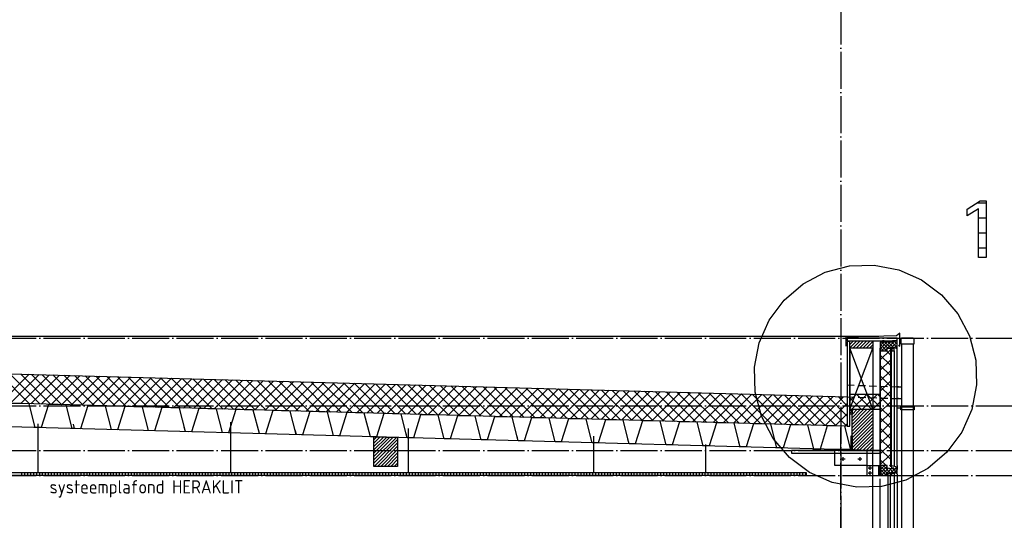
# Model space of a CAD drawing. Extents: x -37450 to 20409, y -12428 to 23550.
# Tile 31 of 55: x -15037 to -8381, y -1996 to 1388. Entities that reach past the tile are written whole.
import ezdxf

# ---------------------------------------------------------------- set-up
doc = ezdxf.new("R2010")
doc.units = 0
doc.header["$MEASUREMENT"] = 0
for name, pattern in [('DASHDOT', [300, 250, -25, 0, -25]), ('DASHED', [75, 50, -25]), ('DOT', [50, 0, -50])]:
    doc.linetypes.add(name, pattern=pattern)
doc.layers.add('LAYER01', color=7, linetype='CONTINUOUS')
doc.layers.add('LAYER107', color=2, linetype='DOT')
doc.styles.get("Standard").update_dxf_attribs({"font": 'isocp.shx'})

msp = doc.modelspace()

# ---------------------------------------------------------------- linework, layer by layer
at = {"layer": 'LAYER01', "color": 1, "linetype": 'DASHDOT'}
for p, q in [((-9485.5644, 4772.46895), (-9485.5644, -10757.59505)), ((-32582.25405, -764.12645), (-3736.12745, -764.12645)), ((-32582.25405, -1222.1264), (-3736.12745, -1222.1264)), ((-32582.25405, -1524.12615), (-3736.12745, -1524.12615)), ((-32582.25405, -1693.5932), (-3736.12745, -1693.5932))]:
    msp.add_line(p, q, dxfattribs=at)
at = {"layer": 'LAYER01', "color": 3, "linetype": 'Continuous'}
for p, q in [((-8632.87735, 107.0765), (-8542.9619, 164.30605)), ((-8542.93975, 164.29615), (-8504.1275, 164.29615)), ((-8504.1275, 164.29615), (-8504.1275, -218.9696)), ((-8632.87735, 83.90605), (-8632.87735, 107.0765)), ((-8632.87735, 62.1088), (-8632.87735, 83.90605)), ((-8555.2513, 109.1251), (-8632.843, 62.1459)), ((-8555.2513, -218.9696), (-8555.2513, 109.1251)), ((-8504.1275, -218.9696), (-8555.2513, -218.9696)), ((-14972.50365, -1209.06285), (-15091.44135, -1205.8119)), ((-14931.8161, -1368.2497), (-14972.50365, -1209.06285)), ((-14841.5634, -1212.65785), (-14890.87675, -1369.36065)), ((-14722.5647, -1215.9212), (-14841.5634, -1212.65785)), ((-14681.9397, -1375.09325), (-14722.5647, -1215.9212)), ((-14576.25275, -1219.93675), (-14625.5661, -1376.64205)), ((-14457.251, -1223.18785), (-14576.25275, -1219.93675)), ((-14416.62905, -1382.3598), (-14457.251, -1223.18785)), ((-14326.3153, -1226.7827), (-14375.62715, -1383.4856)), ((-14207.3776, -1230.0462), (-14326.3153, -1226.7827)), ((-14166.69005, -1389.21815), (-14207.3776, -1230.0462)), ((-14076.44045, -1233.62625), (-14125.75225, -1390.34395)), ((-13957.4417, -1236.89215), (-14076.44045, -1233.62625)), ((-13916.8152, -1396.0642), (-13957.4417, -1236.89215)), ((-13826.50145, -1240.4846), (-13875.8133, -1397.2048)), ((-13707.50275, -1243.7505), (-13826.50145, -1240.4846)), ((-13666.8762, -1402.92255), (-13707.50275, -1243.7505)), ((-13576.56555, -1247.34545), (-13625.8774, -1404.04825)), ((-13457.62785, -1250.59395), (-13576.56555, -1247.34545)), ((-13416.9403, -1409.7809), (-13457.62785, -1250.59395)), ((-13326.69065, -1254.1889), (-13376.0025, -1410.9066)), ((-13207.6889, -1257.4548), (-13326.69065, -1254.1889)), ((-13167.0639, -1416.62435), (-13207.6889, -1257.4548)), ((-13076.1902, -1261.06215), (-13125.502, -1417.76495)), ((-12957.1884, -1264.31315), (-13076.1902, -1261.06215)), ((-12916.56495, -1423.4852), (-12957.1884, -1264.31315)), ((-12826.2512, -1267.9056), (-12875.5646, -1424.6109)), ((-12707.3143, -1271.17145), (-12826.2512, -1267.9056)), ((-12666.62675, -1430.34355), (-12707.3143, -1271.17145)), ((-12576.3771, -1274.75155), (-12625.6897, -1431.46925)), ((-12457.3784, -1278.01495), (-12576.3771, -1274.75155)), ((-12416.7526, -1437.187), (-12457.3784, -1278.01495)), ((-12326.4389, -1281.59515), (-12375.753, -1438.29795)), ((-12207.4394, -1284.84365), (-12326.4389, -1281.59515)), ((-12166.81365, -1444.0157), (-12207.4394, -1284.84365)), ((-12076.50225, -1288.4386), (-12125.8148, -1445.1414)), ((-11957.5653, -1291.70445), (-12076.50225, -1288.4386)), ((-11916.87775, -1450.8765), (-11957.5653, -1291.70445)), ((-11826.6281, -1295.2821), (-11875.93995, -1451.99975)), ((-11707.62635, -1298.54795), (-11826.6281, -1295.2821)), ((-11667.00285, -1457.72), (-11707.62635, -1298.54795)), ((-11576.68915, -1302.12555), (-11626.00175, -1458.82845)), ((-11457.68965, -1305.3915), (-11576.68915, -1302.12555)), ((-11417.06465, -1464.56345), (-11457.68965, -1305.3915)), ((-11326.75325, -1308.9839), (-11376.06505, -1465.6868)), ((-11207.81555, -1312.24985), (-11326.75325, -1308.9839)), ((-11167.128, -1471.4218), (-11207.81555, -1312.24985)), ((-11076.87605, -1315.84475), (-11126.18865, -1472.54755)), ((-10957.8766, -1319.1107), (-11076.87605, -1315.84475)), ((-10917.2516, -1478.28265), (-10957.8766, -1319.1107)), ((-10826.94015, -1322.6883), (-10876.252, -1479.3911)), ((-10707.94065, -1325.95415), (-10826.94015, -1322.6883)), ((-10667.3149, -1485.1261), (-10707.94065, -1325.95415)), ((-10577.0012, -1329.54665), (-10626.3138, -1486.24945)), ((-10458.0635, -1332.8125), (-10577.0012, -1329.54665)), ((-14890.87675, -1369.36065), (-14931.8161, -1368.2497)), ((-14661.44105, -1375.65735), (-14681.9397, -1375.09325)), ((-14666.5024, -1375.5163), (-14674.2523, -1345.29705)), ((-14625.5661, -1376.64205), (-14666.5024, -1375.5163)), ((-14375.62715, -1383.4856), (-14416.62905, -1382.3598)), ((-14125.75225, -1390.34395), (-14166.69005, -1389.21815)), ((-13916.75415, -1396.07895), (-13924.50255, -1365.8449)), ((-13896.315, -1396.6258), (-13916.8152, -1396.0642)), ((-13875.8133, -1397.2048), (-13916.75415, -1396.07895)), ((-13166.4398, -1416.6416), (-13174.18975, -1386.42235)), ((-10417.3767, -1491.98445), (-10458.0635, -1332.8125)), ((-10327.1271, -1336.40745), (-10376.4389, -1493.1103)), ((-10208.1276, -1339.67335), (-10327.1271, -1336.40745)), ((-10167.50185, -1498.8453), (-10208.1276, -1339.67335)), ((-10077.1904, -1343.2657), (-10126.503, -1499.9859)), ((-9958.18865, -1346.5317), (-10077.1904, -1343.2657)), ((-9917.5659, -1505.70365), (-9958.18865, -1346.5317)), ((-9827.25145, -1350.12655), (-9876.56405, -1506.82945)), ((-9708.3145, -1353.37515), (-9827.25145, -1350.12655)), ((-9667.62695, -1512.562), (-9708.3145, -1353.37515)), ((-9577.3773, -1356.9701), (-9626.6899, -1513.6877)), ((-9458.37785, -1360.236), (-9577.3773, -1356.9701)), ((-9417.75285, -1519.40555), (-9458.37785, -1360.236)), ((-13625.8774, -1404.04825), (-13666.8762, -1402.92255)), ((-13376.0025, -1410.9066), (-13416.9403, -1409.7809)), ((-13146.56525, -1417.18845), (-13167.0639, -1416.62435)), ((-13125.502, -1417.76495), (-13166.4398, -1416.6416)), ((-12875.5646, -1424.6109), (-12916.56495, -1423.4852)), ((-12625.6897, -1431.46925), (-12666.62675, -1430.34355)), ((-12416.69085, -1437.17215), (-12424.44, -1406.95285)), ((-12396.2517, -1437.7511), (-12416.7526, -1437.187)), ((-12375.753, -1438.29795), (-12416.69085, -1437.17215)), ((-12125.8148, -1445.1414), (-12166.81365, -1444.0157)), ((-11875.93995, -1451.99975), (-11916.87775, -1450.8765)), ((-11666.9388, -1457.72), (-11674.69025, -1427.48585)), ((-11646.5027, -1458.2816), (-11667.00285, -1457.72)), ((-11626.00175, -1458.82845), (-11666.9388, -1457.72)), ((-10917.1898, -1478.28265), (-10924.9382, -1448.0485)), ((-11376.06505, -1465.6868), (-11417.06465, -1464.56345)), ((-11126.18865, -1472.54755), (-11167.128, -1471.4218)), ((-10896.75295, -1478.84425), (-10917.2516, -1478.28265)), ((-10876.252, -1479.3911), (-10917.1898, -1478.28265)), ((-10626.3138, -1486.24945), (-10667.3149, -1485.1261)), ((-10376.4389, -1493.1103), (-10417.3767, -1491.98445)), ((-10167.44005, -1498.86015), (-10175.1892, -1468.626)), ((-10147.0009, -1499.4069), (-10167.50185, -1498.8453)), ((-10126.503, -1499.9859), (-10167.44005, -1498.86015)), ((-9876.56405, -1506.82945), (-9917.5659, -1505.70365)), ((-9626.6899, -1513.6877), (-9667.62695, -1512.562)), ((-9397.2519, -1519.96965), (-9417.75285, -1519.40555))]:
    msp.add_line(p, q, dxfattribs=at)
at = {"layer": 'LAYER01', "color": 2, "linetype": 'Continuous'}
for p, q in [((-8504.1275, 148.00885), (-8563.05695, 148.00885)), ((-8504.1275, 46.94225), (-8555.2513, 46.94225)), ((-8504.1275, -54.12435), (-8555.2513, -54.12435)), ((-8504.1275, -155.1909), (-8555.2513, -155.1909))]:
    msp.add_line(p, q, dxfattribs=at)
at = {"layer": 'LAYER01', "color": 1, "linetype": 'Continuous'}
for p, q in [((-9740.37705, -397.06885), (-9590.7921, -318.91535)), ((-9590.7921, -318.91535), (-9427.55735, -276.0458)), ((-9427.55735, -276.0458), (-9260.0525, -270.5185)), ((-9260.0525, -270.5185), (-9094.3489, -302.53405)), ((-9094.3489, -302.53405), (-8939.93685, -370.6548)), ((-9868.79805, -506.57475), (-9740.37705, -397.06885)), ((-8939.93685, -370.6548), (-8804.5761, -471.45665)), ((-9969.5999, -641.93555), (-9868.79805, -506.57475)), ((-8804.5761, -471.45665), (-8695.07065, -599.87745)), ((-10037.7205, -796.34735), (-9969.5999, -641.93555)), ((-8695.07065, -599.87745), (-8616.91665, -749.4622)), ((-9086.0008, -729.5947), (-9110.0029, -748.5937)), ((-9086.0008, -819.5945), (-9086.0008, -729.5947)), ((-31346.56675, -751.6246), (-9229.19005, -750.68685)), ((-10069.6892, -961.46965), (-10037.7205, -796.34735)), ((-9110.0029, -748.5937), (-9453.18985, -757.5947)), ((-9453.18985, -757.5947), (-9453.18985, -817.5953)), ((-9106.00205, -764.5941), (-9442.8154, -764.5941)), ((-9442.8154, -764.5941), (-9442.8154, -782.5935)), ((-9442.8154, -782.5935), (-9106.00205, -782.5935)), ((-9442.8154, -787.47005), (-9442.8154, -1359.46905)), ((-9424.81385, -787.47005), (-9442.8154, -787.47005)), ((-9424.93975, -832.59365), (-9424.93975, -782.5935)), ((-9424.93975, -782.5935), (-9270.0012, -782.5935)), ((-9424.81385, -1359.46905), (-9424.81385, -787.47005)), ((-9270.0012, -782.5935), (-9270.0012, -832.59365)), ((-9205.0026, -791.59445), (-9220.0012, -791.59445)), ((-9220.0012, -791.59445), (-9220.0012, -849.59355)), ((-9194.00255, -782.5935), (-9205.0026, -782.5935)), ((-9205.0026, -782.5935), (-9205.0026, -791.59445)), ((-9194.00255, -791.59445), (-9194.00255, -782.5935)), ((-9136.0016, -791.59445), (-9194.00255, -791.59445)), ((-9106.00205, -782.5935), (-9136.0016, -782.5935)), ((-9136.0016, -782.5935), (-9136.0016, -791.59445)), ((-9106.00205, -782.5935), (-9106.00205, -764.5941)), ((-9106.00205, -832.59365), (-9106.00205, -782.5935)), ((-8996.00145, -764.5941), (-9076.00325, -764.5941)), ((-8996.00145, -764.5941), (-9076.00325, -764.5941)), ((-8616.91665, -749.4622), (-8574.0471, -912.69675)), ((-20258.25195, -863.40665), (-9442.8154, -1161.06185)), ((-9270.0012, -832.59365), (-9424.93975, -832.59365)), ((-9270.0012, -1244.1265), (-9424.93975, -832.59365)), ((-9424.93975, -832.59365), (-9424.93975, -1244.1265)), ((-9424.93975, -1244.1265), (-9270.0012, -832.59365)), ((-9270.0012, -832.59365), (-9270.0012, -1244.1265)), ((-9220.0012, -1626.2518), (-9220.0012, -832.59365)), ((-9219.6892, -832.59365), (-9220.0012, -832.59365)), ((-9220.0012, -849.59355), (-9173.00185, -849.59355)), ((-9219.18945, -832.59365), (-9219.18945, -1626.50165)), ((-9173.00185, -849.59355), (-9173.00185, -832.59365)), ((-9173.00185, -832.59365), (-9125.00155, -832.59365)), ((-9145.002, -832.59365), (-9151.00175, -832.59365)), ((-9144.7525, -839.2515), (-9150.75225, -839.2515)), ((-9150.75225, -839.2515), (-9150.6256, -1633.43905)), ((-9144.7525, -839.2515), (-9144.62585, -1633.43905)), ((-9124.7513, -832.24975), (-9140.5014, -832.24975)), ((-9140.5014, -832.24975), (-9140.5014, -849.24965)), ((-9140.5014, -849.24965), (-9124.7513, -849.24965)), ((-9124.7513, -850.937), (-9125.1274, -1630.97)), ((-9125.00155, -832.59365), (-9125.00155, -827.59335)), ((-9125.00155, -827.59335), (-9116.00265, -827.59335)), ((-9124.7513, -849.24965), (-9124.7513, -832.24975)), ((-9116.00265, -827.59335), (-9113.00125, -832.59365)), ((-9113.00125, -832.59365), (-9106.00205, -832.59365)), ((-9106.00205, -849.59355), (-9106.00205, -832.59365)), ((-9106.00205, -1626.2518), (-9106.00205, -832.59365)), ((-9096.00145, -811.59305), (-9086.0008, -819.5945)), ((-9076.00325, -805.4695), (-9076.00325, -3557.46995)), ((-8996.00145, -805.4695), (-8996.00145, -3557.46995)), ((-8574.0471, -912.69675), (-8568.52035, -1080.2017)), ((-10064.209, -1129.5561), (-10069.7357, -962.0511)), ((-10069.6892, -961.46965), (-10069.6892, -961.46965)), ((-9442.8154, -1359.46905), (-20258.25195, -1063.50115)), ((-10021.33865, -1292.7906), (-10064.209, -1129.5561)), ((-9096.00145, -1092.87425), (-9106.00205, -1092.87425)), ((-9106.00205, -1092.87425), (-9076.00325, -1092.87425)), ((-8568.52035, -1080.2017), (-8600.5356, -1245.9055)), ((-9220.0012, -1144.1263), (-9424.81385, -1144.1263)), ((-9424.81385, -1144.1263), (-9424.81385, -1244.1265)), ((-9220.0012, -1244.1265), (-9220.0012, -1144.1263)), ((-9096.00145, -1172.876), (-9106.00205, -1172.876)), ((-9106.00205, -1172.876), (-9076.00325, -1172.876)), ((-9269.751, -1524.12615), (-20258.25195, -1222.1264)), ((-9424.81385, -1244.1265), (-9220.0012, -1244.1265)), ((-9424.81385, -1278.22035), (-9424.81385, -1250.2204)), ((-9424.81385, -1250.2204), (-9409.8152, -1250.2204)), ((-9410.00135, -1521.21905), (-9410.00135, -1244.1265)), ((-9410.00135, -1244.1265), (-9270.0012, -1244.1265)), ((-9409.8152, -1250.2204), (-9409.8152, -1278.22035)), ((-9270.0012, -1244.1265), (-9270.0012, -1524.0322)), ((-9076.00325, -1237.75065), (-9106.00205, -1237.75065)), ((-9081.0005, -1247.75115), (-9081.0005, -1227.7501)), ((-9081.0005, -1227.7501), (-8991.00115, -1227.7501)), ((-8991.00115, -1247.75115), (-9081.0005, -1247.75115)), ((-8991.00115, -1227.7501), (-8991.00115, -1247.75115)), ((-8600.5356, -1245.9055), (-8668.65615, -1400.31965)), ((-9943.1854, -1442.3753), (-10021.33865, -1292.7906)), ((-9409.8152, -1278.22035), (-9424.81385, -1278.22035)), ((-14912.941, -1673.59465), (-14912.941, -1344.4682)), ((-13608.9401, -1673.59465), (-13608.9401, -1332.84465)), ((-12408.93935, -1673.59465), (-12408.93935, -1375.15755)), ((-9442.8154, -1359.46905), (-9424.81385, -1359.46905)), ((-12642.2516, -1630.97), (-12642.2516, -1430.96945)), ((-12642.2516, -1430.96945), (-12482.25325, -1435.376)), ((-12482.25325, -1435.376), (-12482.25325, -1630.97)), ((-11154.9408, -1673.59465), (-11154.9408, -1426.00135)), ((-9833.67995, -1570.7961), (-9943.1854, -1442.3753)), ((-9415.0017, -1519.4995), (-9415.0017, -1424.03195)), ((-9415.0017, -1424.03195), (-9410.00135, -1424.03195)), ((-9410.00135, -1424.03195), (-9410.00135, -1524.0322)), ((-8668.65615, -1400.31965), (-8769.458, -1535.678)), ((-10398.25135, -1673.59465), (-10398.25135, -1483.68865)), ((-9220.0012, -1524.0322), (-9820.25225, -1524.0322)), ((-9820.25225, -1524.0322), (-9820.25225, -1542.03165)), ((-9667.62695, -1524.12615), (-9667.62695, -1512.562)), ((-9667.62695, -1512.562), (-9626.6899, -1513.6877)), ((-9626.6281, -1524.12615), (-9667.62695, -1524.12615)), ((-9626.6899, -1513.6877), (-9626.6281, -1524.12615)), ((-9410.00135, -1516.0308), (-9528.5652, -1516.0308)), ((-9528.5652, -1516.0308), (-9528.5652, -1624.0324)), ((-9485.00215, -1524.0322), (-9485.00215, -1519.4995)), ((-9485.00215, -1519.4995), (-9415.0017, -1519.4995)), ((-9410.00135, -1524.0322), (-9485.00215, -1524.0322)), ((-9410.00135, -1524.0322), (-9410.00135, -1516.0308)), ((-9270.0012, -1524.0322), (-9410.00135, -1521.21905)), ((-9308.56325, -1524.0322), (-9410.00135, -1524.0322)), ((-9308.56325, -1624.0324), (-9308.56325, -1524.0322)), ((-9220.0012, -1542.03165), (-9220.0012, -1524.0322)), ((-9698.32155, -1671.59785), (-9833.67995, -1570.7961)), ((-9820.25225, -1542.03165), (-9220.0012, -1542.03165)), ((-9456.25305, -1582.4692), (-9483.25045, -1582.4692)), ((-9477.25065, -1582.4692), (-9469.252, -1582.4692)), ((-9477.25065, -1582.4692), (-9477.25065, -1582.4692)), ((-9469.252, -1594.4688), (-9469.252, -1569.46995)), ((-9343.25105, -1582.4692), (-9370.25145, -1582.4692)), ((-9364.2517, -1582.4692), (-9356.2523, -1582.4692)), ((-9364.2517, -1582.4692), (-9364.2517, -1582.4692)), ((-9356.2523, -1594.4688), (-9356.2523, -1569.46995)), ((-9270.0012, -2524.12605), (-9270.0012, -1542.03165)), ((-8769.458, -1535.678), (-8897.87905, -1645.18395)), ((-12482.25325, -1630.97), (-12642.2516, -1630.97)), ((-9528.5652, -1624.0324), (-9308.56325, -1624.0324)), ((-9220.1889, -1626.50165), (-9309.9388, -1626.5312)), ((-9309.9388, -1626.5312), (-9309.9388, -1693.2518)), ((-9275.25175, -1642.9077), (-9302.25145, -1642.9077)), ((-9296.2517, -1642.9077), (-9288.253, -1642.9077)), ((-9296.2517, -1642.9077), (-9296.2517, -1642.9077)), ((-9288.253, -1654.9074), (-9288.253, -1629.9061)), ((-9288.253, -1687.9076), (-9288.253, -1662.90625)), ((-9230.00185, -1693.2518), (-9230.00185, -1626.50165)), ((-9230.00185, -1626.50165), (-9220.0012, -1626.50165)), ((-9220.0012, -1648.06385), (-9220.1889, -1648.06385)), ((-9192.00135, -1626.2518), (-9220.0012, -1626.2518)), ((-9220.0012, -1626.2518), (-9220.0012, -1693.2518)), ((-9220.0012, -1693.2518), (-9220.0012, -1626.50165)), ((-9220.0012, -1626.50165), (-9220.0012, -1693.2518)), ((-9173.00185, -1626.2518), (-9192.00135, -1626.2518)), ((-9173.00185, -1642.2495), (-9173.00185, -1626.2518)), ((-9106.00205, -1651.75035), (-9173.00185, -1642.2495)), ((-9150.75225, -1626.50165), (-9144.8761, -1626.50165)), ((-9140.62805, -1646.2181), (-9140.62805, -1624.22045)), ((-9140.62805, -1624.22045), (-9115.065, -1630.97)), ((-9135.75135, -1646.9702), (-9140.62805, -1646.2181)), ((-9134.0019, -1642.2199), (-9135.75135, -1646.9702)), ((-9128.00215, -1643.0933), (-9134.0019, -1642.2199)), ((-9126.75325, -1648.34345), (-9128.00215, -1643.0933)), ((-9121.87655, -1649.09305), (-9126.75325, -1648.34345)), ((-9117.19055, -1644.71875), (-9121.87655, -1649.09305)), ((-9114.25095, -1645.21845), (-9117.19055, -1644.71875)), ((-9115.065, -1630.97), (-9114.25095, -1645.21845)), ((-9106.00205, -1626.2518), (-9106.00205, -1651.75035)), ((-9106.00205, -1676.2493), (-9106.00205, -1651.75035)), ((-8897.87905, -1645.18395), (-9047.464, -1723.33735)), ((-30824.2523, -1673.59465), (-9769.2528, -1673.59465)), ((-9720.25225, -1693.5932), (-30824.2523, -1693.5932)), ((-9769.2528, -1673.59465), (-9720.25225, -1673.59465)), ((-9720.25225, -1673.59465), (-9720.25225, -1693.5932)), ((-9543.90715, -1739.7188), (-9698.32155, -1671.59785)), ((-9309.9388, -1693.2518), (-9220.0012, -1693.2518)), ((-9275.25175, -1675.9079), (-9302.25145, -1675.9079)), ((-9296.2517, -1675.9079), (-9288.253, -1675.9079)), ((-9296.2517, -1675.9079), (-9296.2517, -1675.9079)), ((-9220.0012, -1693.2518), (-9230.00185, -1693.2518)), ((-9220.0012, -1693.2518), (-9173.00185, -1693.2518)), ((-9220.0012, -2470.37505), (-9220.0012, -1714.56415)), ((-9047.464, -1723.33735), (-9210.6987, -1766.20695)), ((-9173.00185, -1693.2518), (-9173.00185, -1676.2493)), ((-9173.00185, -1676.2493), (-9125.00155, -1676.2493)), ((-9167.0021, -2483.62655), (-9167.0021, -1680.25)), ((-9150.1259, -2483.62655), (-9150.1259, -1680.25)), ((-9124.25155, -1676.2493), (-9143.25335, -1676.2493)), ((-9143.25335, -1676.2493), (-9143.25335, -1693.2518)), ((-9143.25335, -1693.2518), (-9124.25155, -1693.2518)), ((-9125.00155, -1676.2493), (-9125.00155, -1671.2515)), ((-9125.00155, -1671.2515), (-9116.00265, -1671.2515)), ((-9124.25155, -1693.2518), (-9124.25155, -1676.2493)), ((-9122.25265, -2474.74935), (-9122.25265, -1676.2493)), ((-9116.00265, -1671.2515), (-9113.00125, -1676.2493)), ((-9113.00125, -1676.2493), (-9106.00205, -1676.2493)), ((-9106.00205, -1682.46935), (-9106.00205, -2545.97035)), ((-9378.2036, -1771.73425), (-9543.90715, -1739.7188)), ((-9210.6987, -1766.20695), (-9378.2036, -1771.73425))]:
    msp.add_line(p, q, dxfattribs=at)
at = {"layer": 'LAYER01', "color": 5, "linetype": 'Continuous'}
for p, q in [((-9424.93975, -829.1397), (-9378.39125, -782.5935)), ((-9424.93975, -806.5111), (-9401.02005, -782.5935)), ((-9424.93745, -783.885), (-9423.64885, -782.5935)), ((-9405.76555, -832.59365), (-9355.76555, -782.5935)), ((-9383.13675, -832.59365), (-9333.13675, -782.59105)), ((-9360.51025, -832.59115), (-9310.50795, -782.59105)), ((-9337.8845, -832.59365), (-9287.8845, -782.5935)), ((-9315.25575, -832.59365), (-9270.0012, -787.3389)), ((-9194.00255, -788.2222), (-9220.0012, -814.2231)), ((-9174.7467, -791.59445), (-9220.0012, -836.8491)), ((-9169.13755, -832.59365), (-9210.1364, -791.59445)), ((-9152.1179, -791.59445), (-9210.1166, -849.59355)), ((-9194.00255, -785.09985), (-9196.5088, -782.5935)), ((-9146.5088, -832.59365), (-9187.5084, -791.59445)), ((-9120.488, -782.59105), (-9170.49105, -832.59365)), ((-9125.00155, -831.47285), (-9164.8796, -791.59445)), ((-9105.99975, -790.731), (-9147.86455, -832.59365)), ((-9106.00205, -827.84575), (-9142.2531, -791.59445)), ((-9106.00205, -805.21965), (-9128.62855, -782.5935)), ((-9078.2524, -805.4695), (-9078.2524, -764.5941)), ((-9078.2524, -764.5941), (-8993.25255, -764.5941)), ((-8993.25255, -764.5941), (-8993.25255, -805.4695)), ((-9292.6277, -832.59365), (-9270.0012, -809.96505)), ((-9174.7635, -849.59355), (-9220.0012, -804.3561)), ((-9197.39, -849.59355), (-9220.0012, -826.9847)), ((-9219.18715, -840.261), (-9211.5219, -832.59365)), ((-9219.18715, -910.96975), (-9151.0048, -842.78715)), ((-9151.00175, -876.1882), (-9194.59685, -832.59365)), ((-9173.00185, -835.10485), (-9187.49085, -849.59355)), ((-9125.00155, -832.35855), (-9125.2365, -832.59365)), ((-9106.00205, -813.35955), (-9120.2362, -827.59335)), ((-8993.25255, -805.4695), (-9078.2524, -805.4695)), ((-9151.00175, -946.8994), (-9219.18945, -878.7118)), ((-9219.18715, -981.68095), (-9151.00175, -913.4959)), ((-9151.00175, -1017.61065), (-9219.18945, -949.42305)), ((-9219.18715, -1052.3922), (-9151.00175, -984.20715)), ((-14970.8252, -1208.19445), (-15175.73545, -1003.2853)), ((-15167.8726, -1202.80085), (-14973.9105, -1008.8373)), ((-14898.12775, -1210.1837), (-15103.0243, -1005.2844)), ((-15099.04635, -1204.6836), (-14905.0949, -1010.73245)), ((-14825.42725, -1212.1729), (-15030.3116, -1007.286)), ((-15030.22005, -1206.5689), (-14836.2793, -1012.6277)), ((-14961.3922, -1208.45175), (-14767.46065, -1014.52035)), ((-14752.72675, -1214.16205), (-14957.60195, -1009.28755)), ((-14892.56285, -1210.3346), (-14698.645, -1016.4156)), ((-14680.02625, -1216.15135), (-14884.8892, -1011.2891)), ((-14823.7381, -1212.2199), (-14629.82635, -1018.30835)), ((-14607.32575, -1218.1405), (-14812.1765, -1013.2908)), ((-14754.90875, -1214.10275), (-14561.01075, -1020.2035)), ((-14534.62525, -1220.1298), (-14739.46535, -1015.29235)), ((-14686.084, -1215.9856), (-14492.1936, -1022.09625)), ((-14461.92475, -1222.11895), (-14666.7526, -1017.29145)), ((-14617.25465, -1217.8684), (-14423.37495, -1023.989)), ((-14389.2273, -1224.1082), (-14594.04295, -1019.293)), ((-14548.42835, -1219.75115), (-14354.55935, -1025.88415)), ((-14316.5268, -1226.0974), (-14521.33025, -1021.2946)), ((-14479.6005, -1221.6365), (-14285.7437, -1027.7794)), ((-14243.8263, -1228.08915), (-14448.6191, -1023.29625)), ((-14410.77425, -1223.51935), (-14216.9281, -1029.67215)), ((-14171.1258, -1230.0783), (-14375.90635, -1025.29785)), ((-14341.9464, -1225.40215), (-14148.11095, -1031.5673)), ((-14098.4253, -1232.0675), (-14303.19365, -1027.2969)), ((-14273.1201, -1227.2875), (-14079.2923, -1033.46005)), ((-14025.7248, -1234.05675), (-14230.484, -1029.2985)), ((-14204.2923, -1229.1703), (-14010.4767, -1035.3552)), ((-13953.0243, -1236.04595), (-14157.7698, -1031.30005)), ((-14135.466, -1231.05315), (-13941.66105, -1037.24795)), ((-13880.3238, -1238.0352), (-14085.0601, -1033.30165)), ((-14066.6397, -1232.9385), (-13872.8424, -1039.1407)), ((-13807.6233, -1240.0244), (-14012.3474, -1035.3033)), ((-13997.8119, -1234.8212), (-13804.0268, -1041.03585)), ((-13734.92585, -1242.01365), (-13939.6347, -1037.3024)), ((-13928.98255, -1236.70405), (-13735.20815, -1042.9286)), ((-13662.22535, -1244.0028), (-13866.9235, -1039.30395)), ((-13860.1547, -1238.5869), (-13666.391, -1044.82385)), ((-13589.52485, -1245.9921), (-13794.2108, -1041.30555)), ((-13791.32845, -1240.46975), (-13597.5754, -1046.719)), ((-13722.50365, -1242.35505), (-13528.75975, -1048.61175)), ((-13516.82435, -1247.98375), (-13721.50115, -1043.3071)), ((-13653.6743, -1244.2379), (-13459.94415, -1050.50695)), ((-13444.12385, -1249.973), (-13648.78845, -1045.3088)), ((-13584.848, -1246.12075), (-13391.1255, -1052.39965)), ((-13371.42335, -1251.9622), (-13576.07575, -1047.31035)), ((-13516.0202, -1248.00605), (-13322.30835, -1054.2924)), ((-13298.72285, -1253.95135), (-13503.36455, -1049.30945)), ((-13447.1924, -1249.8888), (-13253.49275, -1056.18755)), ((-13226.02235, -1255.94065), (-13430.65185, -1051.311)), ((-13378.3661, -1251.77165), (-13184.67405, -1058.0803)), ((-13153.3249, -1257.9298), (-13357.9422, -1053.3126)), ((-13309.53825, -1253.6545), (-13115.85845, -1059.97555)), ((-13080.6244, -1259.91905), (-13285.2295, -1055.31415)), ((-13240.712, -1255.5373), (-13047.0398, -1061.8682)), ((-13007.9239, -1261.90825), (-13212.5168, -1057.31585)), ((-13171.8857, -1257.42265), (-12978.2242, -1063.76345)), ((-12935.2234, -1263.8975), (-13139.8056, -1059.3149)), ((-12862.5229, -1265.8867), (-13067.0929, -1061.3165)), ((-12789.8224, -1267.87595), (-12994.38325, -1063.31805)), ((-9151.00175, -1088.3219), (-9219.18945, -1020.13425)), ((-9219.18715, -1123.10345), (-9151.00175, -1054.9159)), ((-13103.05785, -1259.3055), (-12909.40855, -1065.65865)), ((-13034.2285, -1261.1883), (-12840.59145, -1067.55135)), ((-12965.4022, -1263.07365), (-12771.7758, -1069.4441)), ((-12717.1219, -1269.8676), (-12921.67055, -1065.31965)), ((-12896.5744, -1264.9564), (-12702.9602, -1071.3393)), ((-12644.4237, -1271.8568), (-12848.95935, -1067.3213)), ((-12827.7481, -1266.8392), (-12634.14155, -1073.232)), ((-12571.7232, -1273.84605), (-12776.24665, -1069.32285)), ((-12758.9203, -1268.72205), (-12565.32515, -1075.1272)), ((-12499.02265, -1275.83525), (-12703.53395, -1071.32195)), ((-12690.094, -1270.6074), (-12496.5065, -1077.0199)), ((-12426.32295, -1277.8245), (-12630.8235, -1073.32355)), ((-12621.26615, -1272.4902), (-12427.6909, -1078.9151)), ((-12353.62245, -1279.81365), (-12558.1108, -1075.3251)), ((-12552.4399, -1274.37305), (-12358.8745, -1080.81035)), ((-12280.92195, -1281.80295), (-12485.4004, -1077.3267)), ((-12483.6113, -1276.2559), (-12290.0589, -1082.703)), ((-12414.78575, -1278.1412), (-12221.24025, -1084.5958)), ((-12208.22145, -1283.7921), (-12412.6877, -1079.32835)), ((-12345.9572, -1280.02395), (-12152.42385, -1086.48855)), ((-12135.52095, -1285.7814), (-12339.975, -1081.32745)), ((-12277.1309, -1281.9068), (-12083.60825, -1088.38365)), ((-12062.82045, -1287.77055), (-12267.26455, -1083.329)), ((-12208.30535, -1283.7921), (-12014.79185, -1090.2789)), ((-11990.1222, -1289.7623), (-12194.55185, -1085.3306)), ((-12139.4768, -1285.67495), (-11945.9732, -1092.17165)), ((-11917.4217, -1291.7515), (-12121.84145, -1087.33215)), ((-12070.6482, -1287.5578), (-11877.1576, -1094.0668)), ((-11844.7212, -1293.74065), (-12049.1287, -1089.3338)), ((-12001.82035, -1289.44065), (-11808.33895, -1095.95955)), ((-11772.0207, -1295.7299), (-11976.41525, -1091.3354)), ((-11932.9941, -1291.32345), (-11739.5233, -1097.8547)), ((-11699.3202, -1297.7191), (-11903.70485, -1093.3345)), ((-11864.16855, -1293.2088), (-11670.70695, -1099.74745)), ((-11626.6197, -1299.70835), (-11830.99215, -1095.33605)), ((-11795.33995, -1295.09155), (-11601.89055, -1101.6402)), ((-11553.92, -1301.69755), (-11758.2817, -1097.33765)), ((-11726.51365, -1296.97435), (-11533.07495, -1103.53535)), ((-11481.22175, -1303.6868), (-11685.569, -1099.3392)), ((-11657.68585, -1298.8597), (-11464.2563, -1105.4281)), ((-11408.52125, -1305.676), (-11612.8563, -1101.34085)), ((-11588.85725, -1300.74255), (-11395.44065, -1107.32335)), ((-11335.82075, -1307.66525), (-11540.14585, -1103.33995)), ((-11520.031, -1302.62535), (-11326.6243, -1109.2185)), ((-11263.12025, -1309.6569), (-11467.43315, -1105.34155)), ((-11451.20315, -1304.5082), (-11257.80565, -1111.11125)), ((-11190.41975, -1311.6461), (-11394.72275, -1107.3431)), ((-11382.37685, -1306.39105), (-11188.99, -1113.0065)), ((-11117.71925, -1313.63535), (-11322.01005, -1109.34465)), ((-11313.55055, -1308.27635), (-11120.17135, -1114.89915)), ((-11045.01875, -1315.6245), (-11249.29735, -1111.34635)), ((-11244.72275, -1310.1592), (-11051.355, -1116.7919)), ((-10972.31825, -1317.6138), (-11176.5869, -1113.34545)), ((-11175.89415, -1312.04195), (-10982.53935, -1118.68705)), ((-11107.06785, -1313.92725), (-10913.723, -1120.5798)), ((-10899.6208, -1319.60295), (-11103.8742, -1115.347)), ((-11038.24005, -1315.8101), (-10844.9074, -1122.47505)), ((-10826.9203, -1321.59225), (-11031.1638, -1117.3486)), ((-10969.41375, -1317.69295), (-10776.091, -1124.3702)), ((-10754.2198, -1323.5814), (-10958.4511, -1119.35015)), ((-10900.58515, -1319.5758), (-10707.27235, -1126.26295)), ((-10681.5193, -1325.5707), (-10885.73835, -1121.3517)), ((-10831.75965, -1321.4611), (-10638.45675, -1128.1582)), ((-10608.8188, -1327.55985), (-10813.02795, -1123.3534)), ((-10762.93105, -1323.34395), (-10569.63805, -1130.05085)), ((-10536.1183, -1329.5515), (-10740.31525, -1125.3525)), ((-10463.4178, -1331.5408), (-10667.60485, -1127.35405)), ((-10390.7173, -1333.52995), (-10594.89135, -1129.3556)), ((-10318.0191, -1335.5192), (-10522.1817, -1131.3572)), ((-9151.00175, -1159.03065), (-9219.18945, -1090.8455)), ((-9219.18945, -1193.81465), (-9151.00175, -1125.62715)), ((-10694.10555, -1325.2268), (-10500.8217, -1131.9436)), ((-10625.27695, -1327.10955), (-10432.00605, -1133.83885)), ((-10556.45065, -1328.99485), (-10363.1874, -1135.7315)), ((-10487.62205, -1330.8777), (-10294.3718, -1137.62675)), ((-10245.3186, -1337.5084), (-10449.46825, -1133.35885)), ((-10418.79655, -1332.7605), (-10225.5554, -1139.5194)), ((-10172.61885, -1339.49765), (-10376.7555, -1135.35795)), ((-10349.97025, -1334.64585), (-10156.73905, -1141.41465)), ((-10099.91835, -1341.48685), (-10304.0451, -1137.3595)), ((-10281.14245, -1336.5287), (-10087.92345, -1143.3099)), ((-10027.21785, -1343.4761), (-10231.3324, -1139.3611)), ((-10212.31385, -1338.4115), (-10019.10475, -1145.20255)), ((-9954.51735, -1345.4653), (-10158.622, -1141.36265)), ((-10143.48525, -1340.29435), (-9950.28915, -1147.0953)), ((-9881.81685, -1347.45455), (-10085.90925, -1143.36425)), ((-10074.65975, -1342.1771), (-9881.4705, -1148.98805)), ((-9809.11635, -1349.4437), (-10013.19655, -1145.36345)), ((-10005.83345, -1344.0624), (-9812.6541, -1150.8832)), ((-9736.41815, -1351.4354), (-9940.48615, -1147.365)), ((-9937.00485, -1345.94525), (-9743.8385, -1152.77845)), ((-9868.1793, -1347.8281), (-9675.01985, -1154.6712)), ((-9663.71765, -1353.42465), (-9867.77345, -1149.36655)), ((-9799.35075, -1349.7134), (-9606.20345, -1156.56635)), ((-9591.01715, -1355.4138), (-9795.063, -1151.36815)), ((-9730.52215, -1351.59625), (-9537.38785, -1158.4591)), ((-9518.31665, -1357.4031), (-9722.3503, -1153.3697)), ((-9661.6966, -1353.4791), (-9468.57145, -1160.35425)), ((-9445.61615, -1359.39225), (-9649.6376, -1155.3714)), ((-9442.8154, -1291.4818), (-9576.9272, -1157.37045)), ((-9442.8154, -1220.77055), (-9504.2145, -1159.37205)), ((-9424.81385, -1187.30765), (-9381.63225, -1144.1263)), ((-9348.7488, -1244.1265), (-9424.81385, -1168.06125)), ((-9410.92375, -1244.1265), (-9310.92375, -1144.1263)), ((-9278.03955, -1244.1265), (-9378.0403, -1144.1263)), ((-9340.213, -1244.1265), (-9240.21225, -1144.1263)), ((-9220.0012, -1231.454), (-9307.3288, -1144.1263)), ((-9269.5015, -1244.1265), (-9220.0012, -1194.62625)), ((-9220.0012, -1160.74275), (-9236.6173, -1144.1263)), ((-9151.00175, -1229.74185), (-9219.18945, -1161.5567)), ((-9219.18945, -1264.5234), (-9151.00175, -1196.33835)), ((-9592.86805, -1355.36195), (-9442.8154, -1205.3096)), ((-9419.45955, -1244.1265), (-9424.81385, -1238.7725)), ((-9424.81385, -1270.59), (-9409.8152, -1255.59175)), ((-9410.00135, -1369.87525), (-9284.25215, -1244.1265)), ((-9410.00135, -1347.24915), (-9306.87865, -1244.1265)), ((-9410.00135, -1324.62055), (-9329.5067, -1244.1265)), ((-9410.00135, -1301.99205), (-9352.13545, -1244.1265)), ((-9410.00135, -1279.3659), (-9374.76195, -1244.1265)), ((-9410.00135, -1256.73735), (-9397.39, -1244.1265)), ((-9410.00135, -1392.50385), (-9270.0012, -1252.5016)), ((-9151.00175, -1300.4531), (-9219.18945, -1232.26545)), ((-9524.04175, -1357.2447), (-9442.8154, -1276.0208)), ((-9410.00135, -1415.12995), (-9270.0012, -1275.1302)), ((-9410.00135, -1437.75855), (-9270.0012, -1297.75865)), ((-9410.00135, -1460.38715), (-9270.0012, -1320.3848)), ((-9219.18945, -1335.23465), (-9151.00175, -1267.0496)), ((-9151.00175, -1371.1643), (-9219.18945, -1302.9767)), ((-9455.2162, -1359.13), (-9442.8154, -1346.72955)), ((-9410.00365, -1483.01325), (-9270.0012, -1343.0134)), ((-9410.00365, -1505.64185), (-9270.0012, -1365.6395)), ((-9403.09295, -1521.35765), (-9270.0012, -1388.2681)), ((-9219.18945, -1405.94585), (-9151.00175, -1337.76085)), ((-9151.00175, -1441.87555), (-9219.18945, -1373.68795)), ((-12642.2516, -1451.55685), (-12622.21605, -1431.5212)), ((-12642.2516, -1474.18545), (-12600.1938, -1432.1274)), ((-12642.2516, -1496.8116), (-12578.17385, -1432.73355)), ((-12642.2516, -1519.44015), (-12556.15385, -1433.3397)), ((-12642.2516, -1542.0663), (-12534.13085, -1433.94835)), ((-12642.2516, -1564.6924), (-12512.1086, -1434.552)), ((-12642.2516, -1587.321), (-12490.08865, -1435.15825)), ((-12642.2516, -1609.9495), (-12482.251, -1449.9487)), ((-9380.90975, -1521.8055), (-9270.0012, -1410.8942)), ((-9358.72955, -1522.25075), (-9270.0012, -1433.5228)), ((-9336.54635, -1522.69365), (-9270.0012, -1456.1489)), ((-9219.18945, -1476.6571), (-9151.00175, -1408.4696)), ((-9151.00175, -1512.5868), (-9219.18945, -1444.39915)), ((-12640.6456, -1630.97), (-12482.251, -1472.5773)), ((-12618.0176, -1630.97), (-12482.25325, -1495.2034)), ((-12595.3911, -1630.97), (-12482.25325, -1517.832)), ((-9667.62695, -1519.87065), (-9660.51405, -1512.7575)), ((-9649.25615, -1524.12615), (-9638.49105, -1513.36115)), ((-9314.3654, -1523.1415), (-9270.0012, -1478.7775)), ((-9292.18215, -1523.58685), (-9270.0012, -1501.4036)), ((-9219.18945, -1547.36835), (-9151.00175, -1479.1808)), ((-9151.00175, -1583.29555), (-9219.18945, -1515.1079)), ((-12572.7623, -1630.97), (-12482.25325, -1540.4606)), ((-12550.13655, -1630.97), (-12482.25325, -1563.0866)), ((-12527.5078, -1630.97), (-12482.25325, -1585.7152)), ((-9219.18945, -1618.0771), (-9151.00175, -1549.88955)), ((-9178.7567, -1626.2518), (-9219.18945, -1585.81915)), ((-12504.88205, -1630.97), (-12482.25325, -1608.3439)), ((-9220.0012, -1654.4842), (-9191.77095, -1626.2518)), ((-9220.0012, -1631.8556), (-9214.39745, -1626.2518)), ((-9172.01235, -1676.2493), (-9220.0012, -1628.2608)), ((-9220.0012, -1677.11275), (-9173.00185, -1630.1113)), ((-9177.639, -1693.2518), (-9220.0012, -1650.8894)), ((-9213.51395, -1693.2518), (-9163.8153, -1643.55355)), ((-9149.3866, -1676.2493), (-9199.3843, -1626.2518)), ((-9190.88745, -1693.2518), (-9143.99795, -1646.36155)), ((-9173.00185, -1630.00505), (-9176.7555, -1626.2518)), ((-9126.7578, -1676.2493), (-9158.7364, -1644.2734)), ((-9156.65055, -1626.2518), (-9151.00175, -1620.6007)), ((-9151.25655, -1676.2493), (-9124.18215, -1649.1747)), ((-9106.00205, -1674.3765), (-9132.36925, -1648.0118)), ((-9123.6328, -1671.2515), (-9106.00205, -1653.6232)), ((-15024.2523, -1673.59465), (-15024.2523, -1693.59075)), ((-15004.2511, -1673.59465), (-15004.2511, -1693.59075)), ((-14984.25295, -1673.59465), (-14984.25295, -1693.59075)), ((-14964.2517, -1673.59465), (-14964.2517, -1693.59075)), ((-14944.2505, -1673.59465), (-14944.2505, -1693.59075)), ((-14924.2523, -1673.59465), (-14924.2523, -1693.59075)), ((-14904.2511, -1673.59465), (-14904.2511, -1693.59075)), ((-14884.25295, -1673.59465), (-14884.25295, -1693.59075)), ((-14864.2517, -1673.59465), (-14864.2517, -1693.59075)), ((-14844.2505, -1673.59465), (-14844.2505, -1693.59075)), ((-14824.2523, -1673.59465), (-14824.2523, -1693.59075)), ((-14804.2511, -1673.59465), (-14804.2511, -1693.59075)), ((-14784.25295, -1673.59465), (-14784.25295, -1693.59075)), ((-14764.2517, -1673.59465), (-14764.2517, -1693.59075)), ((-14744.25355, -1673.59465), (-14744.25355, -1693.59075)), ((-14724.2523, -1673.59465), (-14724.2523, -1693.59075)), ((-14704.2511, -1673.59465), (-14704.2511, -1693.59075)), ((-14684.25295, -1673.59465), (-14684.25295, -1693.59075)), ((-14664.2517, -1673.59465), (-14664.2517, -1693.59075)), ((-14644.25355, -1673.59465), (-14644.25355, -1693.59075)), ((-14624.2523, -1673.59465), (-14624.2523, -1693.59075)), ((-14604.2511, -1673.59465), (-14604.2511, -1693.59075)), ((-14584.25295, -1673.59465), (-14584.25295, -1693.59075)), ((-14564.2517, -1673.59465), (-14564.2517, -1693.59075)), ((-14544.252, -1673.59465), (-14544.252, -1693.59075)), ((-14524.2523, -1673.59465), (-14524.2523, -1693.59075)), ((-14504.2526, -1673.59465), (-14504.2526, -1693.59075)), ((-14484.2514, -1673.59465), (-14484.2514, -1693.59075)), ((-14464.2517, -1673.59465), (-14464.2517, -1693.59075)), ((-14444.252, -1673.59465), (-14444.252, -1693.59075)), ((-14424.2508, -1673.59465), (-14424.2508, -1693.59075)), ((-14404.2526, -1673.59465), (-14404.2526, -1693.59075)), ((-14384.2514, -1673.59465), (-14384.2514, -1693.59075)), ((-14364.2502, -1673.59465), (-14364.2502, -1693.59075)), ((-14344.252, -1673.59465), (-14344.252, -1693.59075)), ((-14324.2508, -1673.59465), (-14324.2508, -1693.59075)), ((-14304.2526, -1673.59465), (-14304.2526, -1693.59075)), ((-14284.2514, -1673.59465), (-14284.2514, -1693.59075)), ((-14264.25325, -1673.59465), (-14264.25325, -1693.59075)), ((-14244.252, -1673.59465), (-14244.252, -1693.59075)), ((-14224.2508, -1673.59465), (-14224.2508, -1693.59075)), ((-14204.2526, -1673.59465), (-14204.2526, -1693.59075)), ((-14184.2514, -1673.59465), (-14184.2514, -1693.59075)), ((-14164.25325, -1673.59465), (-14164.25325, -1693.59075)), ((-14144.252, -1673.59465), (-14144.252, -1693.59075)), ((-14124.2508, -1673.59465), (-14124.2508, -1693.59075)), ((-14104.2526, -1673.59465), (-14104.2526, -1693.59075)), ((-14084.2514, -1673.59465), (-14084.2514, -1693.59075)), ((-14064.25325, -1673.59465), (-14064.25325, -1693.59075)), ((-14044.252, -1673.59465), (-14044.252, -1693.59075)), ((-14024.2523, -1673.59465), (-14024.2523, -1693.59075)), ((-14004.2526, -1673.59465), (-14004.2526, -1693.59075)), ((-13984.2514, -1673.59465), (-13984.2514, -1693.59075)), ((-13964.2517, -1673.59465), (-13964.2517, -1693.59075)), ((-13944.252, -1673.59465), (-13944.252, -1693.59075)), ((-13924.2523, -1673.59465), (-13924.2523, -1693.59075)), ((-13904.2511, -1673.59465), (-13904.2511, -1693.59075)), ((-13884.25295, -1673.59465), (-13884.25295, -1693.59075)), ((-13864.2517, -1673.59465), (-13864.2517, -1693.59075)), ((-13844.2505, -1673.59465), (-13844.2505, -1693.59075)), ((-13824.2523, -1673.59465), (-13824.2523, -1693.59075)), ((-13804.2511, -1673.59465), (-13804.2511, -1693.59075)), ((-13784.25295, -1673.59465), (-13784.25295, -1693.59075)), ((-13764.2517, -1673.59465), (-13764.2517, -1693.59075)), ((-13744.2505, -1673.59465), (-13744.2505, -1693.59075)), ((-13724.2523, -1673.59465), (-13724.2523, -1693.59075)), ((-13704.2511, -1673.59465), (-13704.2511, -1693.59075)), ((-13684.25295, -1673.59465), (-13684.25295, -1693.59075)), ((-13664.2517, -1673.59465), (-13664.2517, -1693.59075)), ((-13644.25355, -1673.59465), (-13644.25355, -1693.59075)), ((-13624.2523, -1673.59465), (-13624.2523, -1693.59075)), ((-13604.2511, -1673.59465), (-13604.2511, -1693.59075)), ((-13584.25295, -1673.59465), (-13584.25295, -1693.59075)), ((-13564.2517, -1673.59465), (-13564.2517, -1693.59075)), ((-13544.25355, -1673.59465), (-13544.25355, -1693.59075)), ((-13524.2523, -1673.59465), (-13524.2523, -1693.59075)), ((-13504.2511, -1673.59465), (-13504.2511, -1693.59075)), ((-13484.25295, -1673.59465), (-13484.25295, -1693.59075)), ((-13464.2517, -1673.59465), (-13464.2517, -1693.59075)), ((-13444.252, -1673.59465), (-13444.252, -1693.59075)), ((-13424.2508, -1673.59465), (-13424.2508, -1693.59075)), ((-13404.2526, -1673.59465), (-13404.2526, -1693.59075)), ((-13384.2514, -1673.59465), (-13384.2514, -1693.59075)), ((-13364.2502, -1673.59465), (-13364.2502, -1693.59075)), ((-13344.252, -1673.59465), (-13344.252, -1693.59075)), ((-13324.2508, -1673.59465), (-13324.2508, -1693.59075)), ((-13304.2526, -1673.59465), (-13304.2526, -1693.59075)), ((-13284.2514, -1673.59465), (-13284.2514, -1693.59075)), ((-13264.2502, -1673.59465), (-13264.2502, -1693.59075)), ((-13244.252, -1673.59465), (-13244.252, -1693.59075)), ((-13224.2508, -1673.59465), (-13224.2508, -1693.59075)), ((-13204.2526, -1673.59465), (-13204.2526, -1693.59075)), ((-13184.2514, -1673.59465), (-13184.2514, -1693.59075)), ((-13164.25325, -1673.59465), (-13164.25325, -1693.59075)), ((-13144.252, -1673.59465), (-13144.252, -1693.59075)), ((-13124.2508, -1673.59465), (-13124.2508, -1693.59075)), ((-13104.2526, -1673.59465), (-13104.2526, -1693.59075)), ((-13084.2514, -1673.59465), (-13084.2514, -1693.59075)), ((-13064.25325, -1673.59465), (-13064.25325, -1693.59075)), ((-13044.252, -1673.59465), (-13044.252, -1693.59075)), ((-13024.2508, -1673.59465), (-13024.2508, -1693.59075)), ((-13004.2526, -1673.59465), (-13004.2526, -1693.59075)), ((-12984.2514, -1673.59465), (-12984.2514, -1693.59075)), ((-12964.2517, -1673.59465), (-12964.2517, -1693.59075)), ((-12944.252, -1673.59465), (-12944.252, -1693.59075)), ((-12924.2523, -1673.59465), (-12924.2523, -1693.59075)), ((-12904.2511, -1673.59465), (-12904.2511, -1693.59075)), ((-12884.2514, -1673.59465), (-12884.2514, -1693.59075)), ((-12864.2517, -1673.59465), (-12864.2517, -1693.59075)), ((-12844.2505, -1673.59465), (-12844.2505, -1693.59075)), ((-12824.2523, -1673.59465), (-12824.2523, -1693.59075)), ((-12804.2511, -1673.59465), (-12804.2511, -1693.59075)), ((-12784.25065, -1673.59465), (-12784.25065, -1693.59075)), ((-12764.2517, -1673.59465), (-12764.2517, -1693.59075)), ((-12744.25125, -1673.59465), (-12744.25125, -1693.59075)), ((-12724.2523, -1673.59465), (-12724.2523, -1693.59075)), ((-12704.2511, -1673.59465), (-12704.2511, -1693.59075)), ((-12684.25295, -1673.59465), (-12684.25295, -1693.59075)), ((-12664.2517, -1673.59465), (-12664.2517, -1693.59075)), ((-12644.2505, -1673.59465), (-12644.2505, -1693.59075)), ((-12624.2523, -1673.59465), (-12624.2523, -1693.59075)), ((-12604.2511, -1673.59465), (-12604.2511, -1693.59075)), ((-12584.25295, -1673.59465), (-12584.25295, -1693.59075)), ((-12564.2517, -1673.59465), (-12564.2517, -1693.59075)), ((-12544.2528, -1673.59465), (-12544.2528, -1693.59075)), ((-12524.25155, -1673.59465), (-12524.25155, -1693.59075)), ((-12504.2511, -1673.59465), (-12504.2511, -1693.59075)), ((-12484.25215, -1673.59465), (-12484.25215, -1693.59075)), ((-12464.25095, -1673.59465), (-12464.25095, -1693.59075)), ((-12444.2528, -1673.59465), (-12444.2528, -1693.59075)), ((-12424.25155, -1673.59465), (-12424.25155, -1693.59075)), ((-12404.25035, -1673.59465), (-12404.25035, -1693.59075)), ((-12384.25215, -1673.59465), (-12384.25215, -1693.59075)), ((-12364.25095, -1673.59465), (-12364.25095, -1693.59075)), ((-12344.2528, -1673.59465), (-12344.2528, -1693.59075)), ((-12324.25155, -1673.59465), (-12324.25155, -1693.59075)), ((-12304.2526, -1673.59465), (-12304.2526, -1693.59075)), ((-12284.25215, -1673.59465), (-12284.25215, -1693.59075)), ((-12264.25095, -1673.59465), (-12264.25095, -1693.59075)), ((-12244.252, -1673.59465), (-12244.252, -1693.59075)), ((-12224.25155, -1673.59465), (-12224.25155, -1693.59075)), ((-12204.2526, -1673.59465), (-12204.2526, -1693.59075)), ((-12184.2514, -1673.59465), (-12184.2514, -1693.59075)), ((-12164.25095, -1673.59465), (-12164.25095, -1693.59075)), ((-12144.252, -1673.59465), (-12144.252, -1693.59075)), ((-12124.2508, -1673.59465), (-12124.2508, -1693.59075)), ((-12104.2526, -1673.59465), (-12104.2526, -1693.59075)), ((-12084.2514, -1673.59465), (-12084.2514, -1693.59075)), ((-12064.25245, -1673.59465), (-12064.25245, -1693.59075)), ((-12044.252, -1673.59465), (-12044.252, -1693.59075)), ((-12024.2508, -1673.59465), (-12024.2508, -1693.59075)), ((-12004.25185, -1673.59465), (-12004.25185, -1693.59075)), ((-11984.2514, -1673.59465), (-11984.2514, -1693.59075)), ((-11964.25245, -1673.59465), (-11964.25245, -1693.59075)), ((-11944.25125, -1673.59465), (-11944.25125, -1693.59075)), ((-11924.2508, -1673.59465), (-11924.2508, -1693.59075)), ((-11904.25185, -1673.59465), (-11904.25185, -1693.59075)), ((-11884.25065, -1673.59465), (-11884.25065, -1693.59075)), ((-11864.25245, -1673.59465), (-11864.25245, -1693.59075)), ((-11844.25125, -1673.59465), (-11844.25125, -1693.59075)), ((-11824.2531, -1673.59465), (-11824.2531, -1693.59075)), ((-11804.25185, -1673.59465), (-11804.25185, -1693.59075)), ((-11784.25065, -1673.59465), (-11784.25065, -1693.59075)), ((-11764.25245, -1673.59465), (-11764.25245, -1693.59075)), ((-11744.25125, -1673.59465), (-11744.25125, -1693.59075)), ((-11724.2523, -1673.59465), (-11724.2523, -1693.59075)), ((-11704.25185, -1673.59465), (-11704.25185, -1693.59075)), ((-11684.25065, -1673.59465), (-11684.25065, -1693.59075)), ((-11664.2517, -1673.59465), (-11664.2517, -1693.59075)), ((-11644.25125, -1673.59465), (-11644.25125, -1693.59075)), ((-11624.2523, -1673.59465), (-11624.2523, -1693.59075)), ((-11604.2511, -1673.59465), (-11604.2511, -1693.59075)), ((-11584.25295, -1673.59465), (-11584.25295, -1693.59075)), ((-11564.2517, -1673.59465), (-11564.2517, -1693.59075)), ((-11544.2505, -1673.59465), (-11544.2505, -1693.59075)), ((-11524.2523, -1673.59465), (-11524.2523, -1693.59075)), ((-11504.2511, -1673.59465), (-11504.2511, -1693.59075)), ((-11484.25215, -1673.59465), (-11484.25215, -1693.59075)), ((-11464.2517, -1673.59465), (-11464.2517, -1693.59075)), ((-11444.2528, -1673.59465), (-11444.2528, -1693.59075)), ((-11424.25155, -1673.59465), (-11424.25155, -1693.59075)), ((-11404.2511, -1673.59465), (-11404.2511, -1693.59075)), ((-11384.25215, -1673.59465), (-11384.25215, -1693.59075)), ((-11364.25095, -1673.59465), (-11364.25095, -1693.59075)), ((-11344.2528, -1673.59465), (-11344.2528, -1693.59075)), ((-11324.25155, -1673.59465), (-11324.25155, -1693.59075)), ((-11304.25035, -1673.59465), (-11304.25035, -1693.59075)), ((-11284.25215, -1673.59465), (-11284.25215, -1693.59075)), ((-11264.25095, -1673.59465), (-11264.25095, -1693.59075)), ((-11244.2528, -1673.59465), (-11244.2528, -1693.59075)), ((-11224.25155, -1673.59465), (-11224.25155, -1693.59075)), ((-11204.2526, -1673.59465), (-11204.2526, -1693.59075)), ((-11184.25215, -1673.59465), (-11184.25215, -1693.59075)), ((-11164.25095, -1673.59465), (-11164.25095, -1693.59075)), ((-11144.252, -1673.59465), (-11144.252, -1693.59075)), ((-11124.2508, -1673.59465), (-11124.2508, -1693.59075)), ((-11104.2526, -1673.59465), (-11104.2526, -1693.59075)), ((-11084.2514, -1673.59465), (-11084.2514, -1693.59075)), ((-11064.2502, -1673.59465), (-11064.2502, -1693.59075)), ((-11044.252, -1673.59465), (-11044.252, -1693.59075)), ((-11024.2508, -1673.59465), (-11024.2508, -1693.59075)), ((-11004.2526, -1673.59465), (-11004.2526, -1693.59075)), ((-10984.2514, -1673.59465), (-10984.2514, -1693.59075)), ((-10964.25245, -1673.59465), (-10964.25245, -1693.59075)), ((-10944.252, -1673.59465), (-10944.252, -1693.59075)), ((-10924.2508, -1673.59465), (-10924.2508, -1693.59075)), ((-10904.25185, -1673.59465), (-10904.25185, -1693.59075)), ((-10884.2514, -1673.59465), (-10884.2514, -1693.59075)), ((-10864.25245, -1673.59465), (-10864.25245, -1693.59075)), ((-10844.25125, -1673.59465), (-10844.25125, -1693.59075)), ((-10824.2508, -1673.59465), (-10824.2508, -1693.59075)), ((-10804.25185, -1673.59465), (-10804.25185, -1693.59075)), ((-10784.25065, -1673.59465), (-10784.25065, -1693.59075)), ((-10764.25245, -1673.59465), (-10764.25245, -1693.59075)), ((-10744.25125, -1673.59465), (-10744.25125, -1693.59075)), ((-10724.2531, -1673.59465), (-10724.2531, -1693.59075)), ((-10704.25185, -1673.59465), (-10704.25185, -1693.59075)), ((-10684.25065, -1673.59465), (-10684.25065, -1693.59075)), ((-10664.2517, -1673.59465), (-10664.2517, -1693.59075)), ((-10644.25125, -1673.59465), (-10644.25125, -1693.59075)), ((-10624.2523, -1673.59465), (-10624.2523, -1693.59075)), ((-10604.2511, -1673.59465), (-10604.2511, -1693.59075)), ((-10584.25065, -1673.59465), (-10584.25065, -1693.59075)), ((-10564.2517, -1673.59465), (-10564.2517, -1693.59075)), ((-10544.2505, -1673.59465), (-10544.2505, -1693.59075)), ((-10524.2523, -1673.59465), (-10524.2523, -1693.59075)), ((-10504.2511, -1673.59465), (-10504.2511, -1693.59075)), ((-10484.25295, -1673.59465), (-10484.25295, -1693.59075)), ((-10464.2517, -1673.59465), (-10464.2517, -1693.59075)), ((-10444.2505, -1673.59465), (-10444.2505, -1693.59075)), ((-10424.2523, -1673.59465), (-10424.2523, -1693.59075)), ((-10404.2511, -1673.59465), (-10404.2511, -1693.59075)), ((-10384.25215, -1673.59465), (-10384.25215, -1693.59075)), ((-10364.2517, -1673.59465), (-10364.2517, -1693.59075)), ((-10344.2505, -1673.59465), (-10344.2505, -1693.59075)), ((-10324.25155, -1673.59465), (-10324.25155, -1693.59075)), ((-10304.2511, -1673.59465), (-10304.2511, -1693.59075)), ((-10284.25215, -1673.59465), (-10284.25215, -1693.59075)), ((-10264.25095, -1673.59465), (-10264.25095, -1693.59075)), ((-10244.2528, -1673.59465), (-10244.2528, -1693.59075)), ((-10224.25155, -1673.59465), (-10224.25155, -1693.59075)), ((-10204.25035, -1673.59465), (-10204.25035, -1693.59075)), ((-10184.25215, -1673.59465), (-10184.25215, -1693.59075)), ((-10164.25095, -1673.59465), (-10164.25095, -1693.59075)), ((-10144.252, -1673.59465), (-10144.252, -1693.59075)), ((-10124.25155, -1673.59465), (-10124.25155, -1693.59075)), ((-10104.2526, -1673.59465), (-10104.2526, -1693.59075)), ((-10084.2514, -1673.59465), (-10084.2514, -1693.59075)), ((-10064.25095, -1673.59465), (-10064.25095, -1693.59075)), ((-10044.252, -1673.59465), (-10044.252, -1693.59075)), ((-10024.2508, -1673.59465), (-10024.2508, -1693.59075)), ((-10004.2526, -1673.59465), (-10004.2526, -1693.59075)), ((-9984.2514, -1673.59465), (-9984.2514, -1693.59075)), ((-9964.2502, -1673.59465), (-9964.2502, -1693.59075)), ((-9944.252, -1673.59465), (-9944.252, -1693.59075)), ((-9924.2508, -1673.59465), (-9924.2508, -1693.59075)), ((-9904.2526, -1673.59465), (-9904.2526, -1693.59075)), ((-9884.2514, -1673.59465), (-9884.2514, -1693.59075)), ((-9864.25245, -1673.59465), (-9864.25245, -1693.59075)), ((-9844.252, -1673.59465), (-9844.252, -1693.59075)), ((-9824.2508, -1673.59465), (-9824.2508, -1693.59075)), ((-9804.25185, -1673.59465), (-9804.25185, -1693.59075)), ((-9784.2514, -1673.59465), (-9784.2514, -1693.59075)), ((-9764.25245, -1673.59465), (-9764.25245, -1693.59075)), ((-9744.25125, -1673.59465), (-9744.25125, -1693.5932)), ((-9724.25005, -1673.59465), (-9724.25005, -1693.5932)), ((-9200.26475, -1693.2518), (-9220.0012, -1673.5155)), ((-9128.63085, -1676.2493), (-9125.00155, -1672.6223))]:
    msp.add_line(p, q, dxfattribs=at)
at = {"layer": 'LAYER01', "color": 2, "linetype": 'DASHED'}
for p, q in [((-9444.81505, -1080.53075), (-9106.00205, -1092.87425)), ((-9442.8154, -1161.06185), (-9106.00205, -1172.876)), ((-9270.0012, -1542.03165), (-9270.0012, -1524.0322))]:
    msp.add_line(p, q, dxfattribs=at)
at = {"layer": 'LAYER01', "color": 5, "linetype": 'DASHDOT'}
msp.add_line((-9485.5644, -6959.2514), (-9485.5644, -1368.2497), dxfattribs=at)

# ---------------------------------------------------------------- texts
at = {"layer": 'LAYER01', "color": 1}
msp.add_text('systeemplafond HERAKLIT', height=90, dxfattribs=at).set_placement((-14835.2524, -1814.4703))
at = {"layer": 'LAYER107', "color": 1}
msp.add_text('systeemplafond HERAKLIT', height=90, dxfattribs=at).set_placement((-14835.2524, -1814.4703))

doc.saveas('drawing.dxf')
